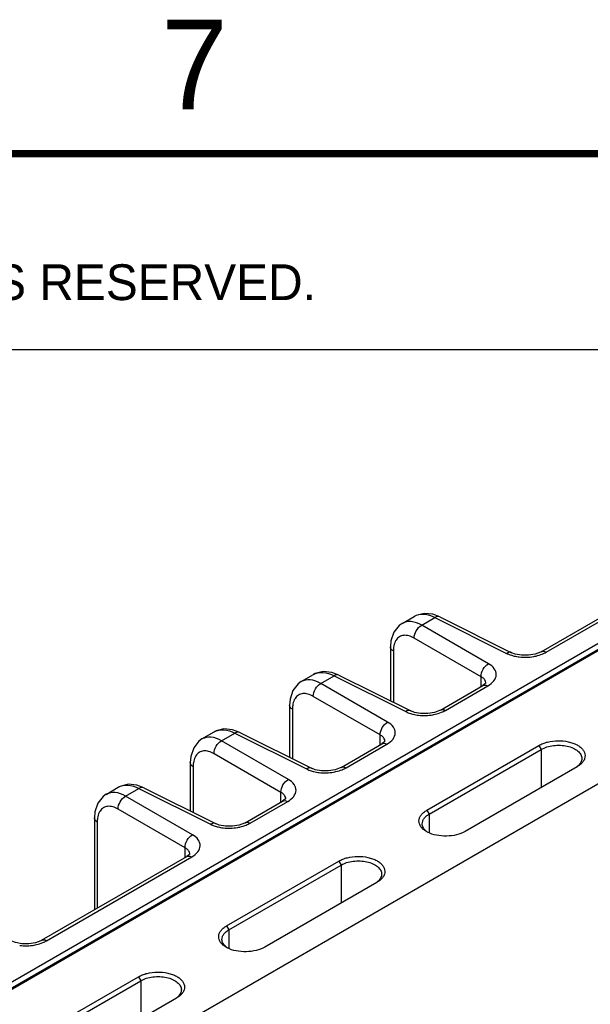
# Model space of a CAD drawing. Header units: inches. Extents: x 0 to 34, y 0 to 22.
# Tile 66 of 133: x 5.9 to 7.5, y 19.1 to 21.9. Entities that reach past the tile are written whole.
import ezdxf

# ---------------------------------------------------------------- set-up
doc = ezdxf.new("R2010")
doc.units = ezdxf.units.IN
doc.header["$LTSCALE"] = 1.87
doc.header["$MEASUREMENT"] = 0
doc.layers.get('0').update_dxf_attribs({"linetype": 'CONTINUOUS'})
doc.layers.add('DETAIL', color=7, linetype='CONTINUOUS')
doc.styles.get("Standard").update_dxf_attribs({"font": 'txt', "width": 0.8})
doc.styles.add('TEXTSTYLE_2', font='txt')

# ---------------------------------------------------------------- blocks, each defined once
blk = doc.blocks.new('*T22')
at = {"color": 2, "linetype": 'Continuous'}
for p, q in [((0, 0), (7.75, 0)), ((0, 0), (0, -0.546875)), ((7.75, 0), (7.75, -0.546875)), ((0, -0.546875), (7.75, -0.546875))]:
    blk.add_line(p, q, dxfattribs=at)
at = {"layer": 'DETAIL', "color": 2, "linetype": 'Continuous', "insert": (0.0625, -0.078125), "char_height": 0.1, "width": 3.04, "attachment_point": 1, "line_spacing_factor": 0.9}
blk.add_mtext('  COPYRIGHT    2014', dxfattribs=at)

msp = doc.modelspace()

# ---------------------------------------------------------------- linework, layer by layer
at = {"color": 7, "linetype": 'Continuous'}
for p, q in [((1.6863, 16.7896), (7.8795, 20.3655)), ((3.2185, 17.6578), (7.8919, 20.3562)), ((3.224, 17.6574), (7.8974, 20.3557)), ((7.3171, 20.1089), (7.7268, 20.3454)), ((7.3312, 20.1078), (7.7408, 20.3443)), ((7.0341, 20.2064), (7.0143, 20.2139)), ((6.9285, 20.1883), (6.9625, 20.2079)), ((6.9832, 20.1832), (7.0201, 20.2045)), ((7.0201, 20.2045), (7.2204, 20.1045)), ((7.0341, 20.2065), (7.2344, 20.1064)), ((8.2316, 20.176), (3.5526, 17.4744)), ((7.1699, 20.0754), (6.9832, 20.1832)), ((7.1491, 20.0392), (6.9623, 20.1471)), ((6.896, 20.1225), (6.896, 19.9719)), ((6.904, 20.1109), (6.904, 19.9679)), ((7.2344, 20.1064), (7.2344, 20.1064)), ((6.7522, 20.0437), (6.7324, 20.0511)), ((6.6466, 20.0255), (6.6807, 20.0452)), ((6.7013, 20.0205), (6.7383, 20.0418)), ((6.8881, 19.9126), (6.7013, 20.0205)), ((6.7383, 20.0418), (6.9386, 19.9418)), ((6.7522, 20.0437), (6.9525, 19.9437)), ((7.1491, 20.0118), (7.1491, 20.0392)), ((7.1612, 20.0201), (7.154, 20.0147)), ((7.1626, 20.0209), (7.1626, 20.021)), ((7.0353, 19.9461), (7.154, 20.0147)), ((7.0493, 19.9451), (7.168, 20.0136)), ((7.154, 20.0147), (7.154, 20.0147)), ((6.8672, 19.8765), (6.6804, 19.9843)), ((6.6142, 19.9598), (6.6142, 19.814)), ((6.6221, 19.9482), (6.6221, 19.81)), ((6.9525, 19.9437), (6.9525, 19.9437)), ((6.3693, 19.8654), (6.4033, 19.8851)), ((6.4749, 19.8836), (6.4551, 19.891)), ((6.4749, 19.8836), (6.6752, 19.7835)), ((6.424, 19.8603), (6.461, 19.8817)), ((6.6108, 19.7525), (6.424, 19.8603)), ((6.461, 19.8817), (6.6612, 19.7816)), ((6.8672, 19.8491), (6.8672, 19.8765)), ((6.8793, 19.8574), (6.8721, 19.8519)), ((6.8807, 19.8582), (6.8807, 19.8582)), ((6.7579, 19.786), (6.8721, 19.8519)), ((6.772, 19.785), (6.8861, 19.8509)), ((6.8721, 19.8519), (6.8721, 19.8519)), ((6.9977, 19.6666), (7.3109, 19.8474)), ((7.0042, 19.6555), (7.3173, 19.8363)), ((7.3109, 19.8474), (7.3173, 19.8363)), ((7.3173, 19.8363), (7.3173, 19.7301)), ((6.5899, 19.7163), (6.4031, 19.8242)), ((6.3368, 19.7997), (6.3368, 19.6641)), ((6.3448, 19.788), (6.3448, 19.6601)), ((6.6752, 19.7835), (6.6752, 19.7835)), ((7.4176, 19.788), (7.1044, 19.6071)), ((7.4185, 19.7885), (7.4176, 19.788)), ((6.1014, 19.7107), (6.1355, 19.7304)), ((6.1561, 19.7057), (6.1931, 19.727)), ((6.207, 19.7289), (6.1872, 19.7364)), ((6.1931, 19.727), (6.3934, 19.627)), ((6.207, 19.7289), (6.4073, 19.6289)), ((6.3429, 19.5978), (6.1561, 19.7057)), ((6.4901, 19.6313), (6.5948, 19.6918)), ((6.5041, 19.6303), (6.6088, 19.6907)), ((6.5899, 19.689), (6.5899, 19.7163)), ((6.602, 19.6972), (6.5948, 19.6918)), ((6.5948, 19.6918), (6.5948, 19.6918)), ((6.6034, 19.698), (6.6034, 19.6981)), ((6.322, 19.5617), (6.1352, 19.6695)), ((6.9977, 19.6666), (7.0042, 19.6555)), ((6.069, 19.645), (6.069, 19.3882)), ((7.0042, 19.6555), (7.0042, 19.6029)), ((6.0769, 19.6334), (6.0769, 19.3928)), ((6.4073, 19.6289), (6.4073, 19.6289)), ((6.322, 19.5343), (6.322, 19.5617)), ((5.9214, 19.303), (6.3269, 19.5371)), ((5.9354, 19.3019), (6.3409, 19.5361)), ((6.3341, 19.5426), (6.3269, 19.5371)), ((6.3269, 19.5371), (6.3269, 19.5371)), ((6.3355, 19.5434), (6.3355, 19.5434)), ((6.4382, 19.3435), (6.7514, 19.5244)), ((6.4447, 19.3324), (6.7578, 19.5133)), ((6.7514, 19.5244), (6.7578, 19.5133)), ((6.7578, 19.5133), (6.7578, 19.407)), ((6.8581, 19.4649), (6.5449, 19.2841)), ((6.859, 19.4654), (6.8581, 19.4649)), ((6.4382, 19.3435), (6.4447, 19.3324)), ((6.4447, 19.3324), (6.4447, 19.2798)), ((5.8787, 19.0205), (6.1919, 19.2013)), ((6.1919, 19.2013), (6.1983, 19.1902)), ((5.8852, 19.0094), (6.1983, 19.1902)), ((6.1983, 19.1902), (6.1983, 19.084)), ((6.2986, 19.1419), (5.9854, 18.961)), ((6.2995, 19.1424), (6.2986, 19.1419))]:
    msp.add_line(p, q, dxfattribs=at)
at = {"color": 7, "linetype": 'Continuous', "const_width": 0.02}
msp.add_lwpolyline([(33.5, 21.5), (0.5, 21.5)], dxfattribs=at)
at = {"color": 7, "linetype": 'Continuous'}
for points in [[(7.0143, 20.2139), (6.99, 20.2162), (6.9678, 20.2106), (6.9625, 20.2079)], [(6.9285, 20.1883), (6.9201, 20.1824), (6.9054, 20.1639), (6.8974, 20.1394), (6.896, 20.1225)], [(7.3171, 20.1089), (7.315, 20.1077), (7.3006, 20.1022), (7.2819, 20.099), (7.2621, 20.0992), (7.2445, 20.1025), (7.2344, 20.1064)], [(6.7324, 20.0511), (6.7082, 20.0535), (6.686, 20.0479), (6.6806, 20.0452)], [(6.6467, 20.0255), (6.6383, 20.0196), (6.6235, 20.0012), (6.6155, 19.9767), (6.6142, 19.9598)], [(7.1626, 20.0218), (7.1627, 20.0222), (7.1612, 20.0201)], [(7.0353, 19.9461), (7.0332, 19.945), (7.0187, 19.9395), (7, 19.9363), (6.9802, 19.9364), (6.9627, 19.9397), (6.9525, 19.9437)], [(6.4551, 19.891), (6.4309, 19.8933), (6.4086, 19.8878), (6.4033, 19.885)], [(6.3693, 19.8654), (6.3609, 19.8595), (6.3462, 19.841), (6.3382, 19.8166), (6.3368, 19.7996)], [(6.8808, 19.8591), (6.8809, 19.8594), (6.8793, 19.8574)], [(6.7579, 19.786), (6.7559, 19.7849), (6.7414, 19.7794), (6.7227, 19.7762), (6.7029, 19.7763), (6.6854, 19.7796), (6.6752, 19.7835)], [(6.1872, 19.7364), (6.163, 19.7387), (6.1408, 19.7331), (6.1354, 19.7304)], [(6.1015, 19.7108), (6.0931, 19.7048), (6.0783, 19.6864), (6.0703, 19.6619), (6.069, 19.645)], [(6.6035, 19.699), (6.6035, 19.6993), (6.602, 19.6972)], [(6.4901, 19.6313), (6.488, 19.6302), (6.4735, 19.6247), (6.4548, 19.6215), (6.435, 19.6216), (6.4175, 19.6249), (6.4073, 19.6289)], [(6.3356, 19.5443), (6.3357, 19.5446), (6.3341, 19.5426)], [(5.9214, 19.303), (5.9193, 19.3019), (5.9048, 19.2964), (5.8861, 19.2932), (5.8663, 19.2933), (5.8488, 19.2966), (5.8386, 19.3005)]]:
    msp.add_lwpolyline(points, dxfattribs=at)
for centre, radius, start, end in [((7.272, 20.2344), 0.1408, 263.4429, 279.9214), ((7.1476, 20.021), 0.0149, 0.0001, 5.7712), ((6.9901, 20.0717), 0.1408, 263.4429, 279.9214), ((6.8658, 19.8582), 0.0149, 0.0001, 5.7712), ((6.7128, 19.9116), 0.1408, 263.4429, 279.9214), ((7.3845, 19.8314), 0.0542, 302.645, 307.2943), ((7.387, 19.828), 0.05, 307.3187, 308.529), ((6.5885, 19.6981), 0.0149, 0.0001, 5.7712), ((6.4449, 19.7569), 0.1408, 263.4429, 279.9214), ((7.0328, 19.6692), 0.0722, 240.0337, 242.7817), ((7.0281, 19.6467), 0.0504, 232.0071, 235.964), ((6.3206, 19.5434), 0.0149, 0.0001, 5.7712), ((6.825, 19.5083), 0.0542, 302.645, 307.2943), ((6.8275, 19.505), 0.05, 307.3187, 308.529), ((5.8763, 19.4285), 0.1408, 263.4429, 279.9214), ((6.4733, 19.3461), 0.0722, 240.0337, 242.7817), ((6.4686, 19.3237), 0.0504, 232.0071, 235.964), ((6.2655, 19.1853), 0.0542, 302.645, 307.2943), ((6.268, 19.1819), 0.05, 307.3187, 308.529)]:
    msp.add_arc(centre, radius, start, end, dxfattribs=at)
for points, knots in [([(6.9625, 20.2079), (6.9703, 20.2124), (6.9912, 20.2162), (7.0105, 20.2095), (7.0201, 20.2045)], [0, 0, 0, 0, 0.454241, 1, 1, 1, 1]), ([(6.9832, 20.1832), (6.9741, 20.1883), (6.956, 20.1957), (6.9359, 20.1925), (6.9285, 20.1883)], [0, 0, 0, 0, 0.550041, 1, 1, 1, 1]), ([(7.0341, 20.2065), (7.0321, 20.2074), (7.027, 20.208), (7.0224, 20.2059), (7.0201, 20.2045)], [0, 0, 0, 0, 0.452183, 1, 1, 1, 1]), ([(6.9623, 20.1471), (6.9621, 20.1542), (6.9668, 20.1686), (6.9769, 20.1798), (6.9832, 20.1832)], [0, 0, 0, 0, 0.499994, 1, 1, 1, 1]), ([(6.9117, 20.1415), (6.9108, 20.1401), (6.9074, 20.1341), (6.9055, 20.1272), (6.9047, 20.1218)], [0, 0, 0, 0, 0.231043, 1, 1, 1, 1]), ([(6.9623, 20.1471), (6.9575, 20.1498), (6.9481, 20.1541), (6.9334, 20.1557), (6.9203, 20.1515), (6.9141, 20.1451), (6.9117, 20.1415)], [0, 0, 0, 0, 0.293274, 0.544304, 0.77001, 1, 1, 1, 1]), ([(6.904, 20.1109), (6.9028, 20.1116), (6.8989, 20.1144), (6.896, 20.1191), (6.896, 20.1225)], [0, 0, 0, 0, 0.291472, 1, 1, 1, 1]), ([(7.2344, 20.1064), (7.2324, 20.1074), (7.2272, 20.108), (7.2227, 20.1059), (7.2204, 20.1045)], [0, 0, 0, 0, 0.452175, 1, 1, 1, 1]), ([(7.2204, 20.1045), (7.2217, 20.1039), (7.227, 20.1014), (7.2326, 20.0995), (7.2369, 20.0982)], [0, 0, 0, 0, 0.239028, 1, 1, 1, 1]), ([(7.2962, 20.0957), (7.2984, 20.0961), (7.3065, 20.0978), (7.3145, 20.1002), (7.3202, 20.1025)], [0, 0, 0, 0, 0.258644, 1, 1, 1, 1]), ([(7.3171, 20.1089), (7.3181, 20.1094), (7.3227, 20.1111), (7.3279, 20.1096), (7.3312, 20.1078)], [0, 0, 0, 0, 0.222733, 1, 1, 1, 1]), ([(7.1491, 20.0392), (7.1489, 20.0464), (7.1535, 20.0607), (7.1636, 20.072), (7.1699, 20.0754)], [0, 0, 0, 0, 0.499994, 1, 1, 1, 1]), ([(7.168, 20.0136), (7.1744, 20.0173), (7.1854, 20.0256), (7.1937, 20.0445), (7.1868, 20.0637), (7.1761, 20.0718), (7.1699, 20.0754)], [0, 0, 0, 0, 0.282235, 0.508517, 0.729022, 1, 1, 1, 1]), ([(7.2369, 20.0982), (7.2384, 20.0978), (7.2447, 20.0962), (7.2511, 20.0951), (7.2559, 20.0946)], [0, 0, 0, 0, 0.243525, 1, 1, 1, 1]), ([(6.6807, 20.0452), (6.6885, 20.0497), (6.7093, 20.0535), (6.7286, 20.0467), (6.7383, 20.0418)], [0, 0, 0, 0, 0.454241, 1, 1, 1, 1]), ([(6.7013, 20.0205), (6.6922, 20.0256), (6.6741, 20.033), (6.654, 20.0298), (6.6467, 20.0255)], [0, 0, 0, 0, 0.550041, 1, 1, 1, 1]), ([(6.6804, 19.9843), (6.6802, 19.9915), (6.6849, 20.0058), (6.695, 20.017), (6.7013, 20.0205)], [0, 0, 0, 0, 0.499994, 1, 1, 1, 1]), ([(6.7522, 20.0437), (6.7502, 20.0447), (6.7451, 20.0452), (6.7405, 20.0432), (6.7383, 20.0418)], [0, 0, 0, 0, 0.452183, 1, 1, 1, 1]), ([(7.1592, 20.0307), (7.1586, 20.0315), (7.1558, 20.0349), (7.1521, 20.0376), (7.1491, 20.0392)], [0, 0, 0, 0, 0.228219, 1, 1, 1, 1]), ([(7.1625, 20.0225), (7.1623, 20.0247), (7.1613, 20.0276), (7.1597, 20.0301), (7.1592, 20.0307)], [0, 0, 0, 0, 0.736027, 1, 1, 1, 1]), ([(6.6804, 19.9843), (6.6757, 19.9871), (6.6662, 19.9913), (6.6515, 19.993), (6.6384, 19.9887), (6.6322, 19.9824), (6.6298, 19.9787)], [0, 0, 0, 0, 0.293274, 0.544304, 0.77001, 1, 1, 1, 1]), ([(7.154, 20.0147), (7.1549, 20.0152), (7.1595, 20.0169), (7.1647, 20.0154), (7.168, 20.0136)], [0, 0, 0, 0, 0.222727, 1, 1, 1, 1]), ([(6.6298, 19.9787), (6.6289, 19.9774), (6.6255, 19.9713), (6.6236, 19.9644), (6.6229, 19.9591)], [0, 0, 0, 0, 0.231032, 1, 1, 1, 1]), ([(6.6221, 19.9482), (6.6209, 19.9489), (6.6171, 19.9517), (6.6142, 19.9564), (6.6142, 19.9598)], [0, 0, 0, 0, 0.291472, 1, 1, 1, 1]), ([(6.9525, 19.9437), (6.9505, 19.9446), (6.9454, 19.9452), (6.9408, 19.9432), (6.9386, 19.9418)], [0, 0, 0, 0, 0.452175, 1, 1, 1, 1]), ([(6.9386, 19.9418), (6.9398, 19.9411), (6.9452, 19.9387), (6.9507, 19.9367), (6.9551, 19.9355)], [0, 0, 0, 0, 0.239028, 1, 1, 1, 1]), ([(7.0144, 19.933), (7.0165, 19.9334), (7.0246, 19.935), (7.0326, 19.9374), (7.0383, 19.9398)], [0, 0, 0, 0, 0.258644, 1, 1, 1, 1]), ([(7.0353, 19.9461), (7.0362, 19.9467), (7.0408, 19.9484), (7.046, 19.9469), (7.0493, 19.9451)], [0, 0, 0, 0, 0.222733, 1, 1, 1, 1]), ([(6.8672, 19.8765), (6.867, 19.8836), (6.8717, 19.898), (6.8818, 19.9092), (6.8881, 19.9126)], [0, 0, 0, 0, 0.499994, 1, 1, 1, 1]), ([(6.8861, 19.8509), (6.8926, 19.8546), (6.9035, 19.8628), (6.9118, 19.8817), (6.9049, 19.9009), (6.8942, 19.909), (6.8881, 19.9126)], [0, 0, 0, 0, 0.282235, 0.508517, 0.729022, 1, 1, 1, 1]), ([(6.9551, 19.9355), (6.9566, 19.9351), (6.9628, 19.9335), (6.9692, 19.9324), (6.974, 19.9318)], [0, 0, 0, 0, 0.243525, 1, 1, 1, 1]), ([(6.4033, 19.8851), (6.4112, 19.8896), (6.432, 19.8933), (6.4513, 19.8866), (6.461, 19.8817)], [0, 0, 0, 0, 0.454241, 1, 1, 1, 1]), ([(6.4749, 19.8836), (6.4729, 19.8846), (6.4678, 19.8851), (6.4632, 19.8831), (6.461, 19.8817)], [0, 0, 0, 0, 0.452183, 1, 1, 1, 1]), ([(6.424, 19.8603), (6.4149, 19.8655), (6.3968, 19.8728), (6.3767, 19.8697), (6.3693, 19.8654)], [0, 0, 0, 0, 0.550041, 1, 1, 1, 1]), ([(6.4031, 19.8242), (6.4029, 19.8314), (6.4076, 19.8457), (6.4177, 19.8569), (6.424, 19.8603)], [0, 0, 0, 0, 0.499994, 1, 1, 1, 1]), ([(6.8773, 19.868), (6.8767, 19.8688), (6.8739, 19.8722), (6.8702, 19.8748), (6.8672, 19.8765)], [0, 0, 0, 0, 0.228219, 1, 1, 1, 1]), ([(6.8806, 19.8597), (6.8804, 19.8619), (6.8794, 19.8648), (6.8778, 19.8673), (6.8773, 19.868)], [0, 0, 0, 0, 0.736027, 1, 1, 1, 1]), ([(7.3109, 19.8474), (7.3145, 19.8495), (7.3224, 19.8532), (7.3399, 19.8587), (7.3638, 19.8615), (7.3877, 19.8593), (7.4054, 19.8543), (7.4169, 19.8492), (7.4264, 19.843), (7.4337, 19.8357), (7.4384, 19.8276), (7.4402, 19.819), (7.4388, 19.8103), (7.4345, 19.802), (7.4275, 19.7946), (7.4217, 19.7904), (7.4185, 19.7885)], [0, 0, 0, 0, 0.066494, 0.138992, 0.292983, 0.446885, 0.519076, 0.585889, 0.646348, 0.700271, 0.748565, 0.793503, 0.838338, 0.886417, 0.940196, 1, 1, 1, 1]), ([(6.4031, 19.8242), (6.3983, 19.8269), (6.3889, 19.8312), (6.3742, 19.8329), (6.3611, 19.8286), (6.3549, 19.8222), (6.3525, 19.8186)], [0, 0, 0, 0, 0.293274, 0.544304, 0.77001, 1, 1, 1, 1]), ([(6.8721, 19.8519), (6.873, 19.8525), (6.8776, 19.8542), (6.8828, 19.8526), (6.8861, 19.8509)], [0, 0, 0, 0, 0.222727, 1, 1, 1, 1]), ([(7.3173, 19.8363), (7.3222, 19.8391), (7.3333, 19.8438), (7.3515, 19.8475), (7.3707, 19.8483), (7.3893, 19.8459), (7.406, 19.8407), (7.4176, 19.8339), (7.4244, 19.8273), (7.428, 19.8221), (7.4302, 19.8167), (7.4308, 19.8129), (7.4308, 19.811)], [0, 0, 0, 0, 0.128921, 0.271678, 0.419722, 0.564658, 0.698417, 0.815141, 0.866608, 0.913821, 0.957772, 1, 1, 1, 1]), ([(6.3525, 19.8186), (6.3516, 19.8173), (6.3482, 19.8112), (6.3463, 19.8043), (6.3455, 19.799)], [0, 0, 0, 0, 0.231032, 1, 1, 1, 1]), ([(7.4308, 19.811), (7.4308, 19.8091), (7.4302, 19.805), (7.4277, 19.7992), (7.4236, 19.7937), (7.4201, 19.7904), (7.4182, 19.7889)], [0, 0, 0, 0, 0.224876, 0.461143, 0.718162, 1, 1, 1, 1]), ([(6.3448, 19.788), (6.3436, 19.7888), (6.3397, 19.7915), (6.3368, 19.7962), (6.3368, 19.7996)], [0, 0, 0, 0, 0.291472, 1, 1, 1, 1]), ([(6.6752, 19.7835), (6.6732, 19.7845), (6.6681, 19.7851), (6.6635, 19.783), (6.6612, 19.7816)], [0, 0, 0, 0, 0.452175, 1, 1, 1, 1]), ([(6.6612, 19.7816), (6.6625, 19.781), (6.6678, 19.7785), (6.6734, 19.7766), (6.6777, 19.7754)], [0, 0, 0, 0, 0.239028, 1, 1, 1, 1]), ([(6.6777, 19.7754), (6.6792, 19.775), (6.6855, 19.7733), (6.6919, 19.7723), (6.6967, 19.7717)], [0, 0, 0, 0, 0.243525, 1, 1, 1, 1]), ([(6.7371, 19.7729), (6.7392, 19.7732), (6.7473, 19.7749), (6.7553, 19.7773), (6.761, 19.7796)], [0, 0, 0, 0, 0.258638, 1, 1, 1, 1]), ([(6.7579, 19.786), (6.7589, 19.7866), (6.7635, 19.7883), (6.7687, 19.7867), (6.772, 19.785)], [0, 0, 0, 0, 0.222733, 1, 1, 1, 1]), ([(6.5899, 19.7163), (6.5897, 19.7235), (6.5944, 19.7379), (6.6044, 19.7491), (6.6108, 19.7525)], [0, 0, 0, 0, 0.499994, 1, 1, 1, 1]), ([(6.6088, 19.6907), (6.6152, 19.6945), (6.6262, 19.7027), (6.6345, 19.7216), (6.6276, 19.7408), (6.6169, 19.7489), (6.6108, 19.7525)], [0, 0, 0, 0, 0.282235, 0.508517, 0.729022, 1, 1, 1, 1]), ([(6.1355, 19.7304), (6.1433, 19.7349), (6.1641, 19.7387), (6.1834, 19.7319), (6.1931, 19.727)], [0, 0, 0, 0, 0.454241, 1, 1, 1, 1]), ([(6.207, 19.7289), (6.205, 19.7299), (6.1999, 19.7304), (6.1953, 19.7284), (6.1931, 19.727)], [0, 0, 0, 0, 0.452183, 1, 1, 1, 1]), ([(6.1561, 19.7057), (6.147, 19.7108), (6.1289, 19.7182), (6.1088, 19.715), (6.1015, 19.7108)], [0, 0, 0, 0, 0.550041, 1, 1, 1, 1]), ([(6.1352, 19.6695), (6.135, 19.6767), (6.1397, 19.691), (6.1498, 19.7023), (6.1561, 19.7057)], [0, 0, 0, 0, 0.499994, 1, 1, 1, 1]), ([(6.6, 19.7078), (6.5994, 19.7087), (6.5966, 19.7121), (6.5929, 19.7147), (6.5899, 19.7163)], [0, 0, 0, 0, 0.228219, 1, 1, 1, 1]), ([(6.5948, 19.6918), (6.5957, 19.6923), (6.6003, 19.6941), (6.6055, 19.6925), (6.6088, 19.6907)], [0, 0, 0, 0, 0.222727, 1, 1, 1, 1]), ([(6.6033, 19.6996), (6.6031, 19.7018), (6.6021, 19.7047), (6.6005, 19.7072), (6.6, 19.7078)], [0, 0, 0, 0, 0.736027, 1, 1, 1, 1]), ([(6.0846, 19.6639), (6.0837, 19.6626), (6.0803, 19.6565), (6.0784, 19.6496), (6.0777, 19.6443)], [0, 0, 0, 0, 0.231032, 1, 1, 1, 1]), ([(6.1352, 19.6695), (6.1305, 19.6723), (6.121, 19.6765), (6.1063, 19.6782), (6.0932, 19.674), (6.087, 19.6676), (6.0846, 19.6639)], [0, 0, 0, 0, 0.293274, 0.544304, 0.77001, 1, 1, 1, 1]), ([(6.9967, 19.6066), (6.9935, 19.6084), (6.9877, 19.6124), (6.9808, 19.6198), (6.9765, 19.6279), (6.9751, 19.6365), (6.9768, 19.6451), (6.9813, 19.6533), (6.9885, 19.6606), (6.9944, 19.6647), (6.9977, 19.6666)], [0, 0, 0, 0, 0.144095, 0.272586, 0.388033, 0.496247, 0.605134, 0.722623, 0.854142, 1, 1, 1, 1]), ([(6.0769, 19.6334), (6.0757, 19.6341), (6.0719, 19.6369), (6.069, 19.6416), (6.069, 19.645)], [0, 0, 0, 0, 0.291472, 1, 1, 1, 1]), ([(6.9847, 19.6287), (6.9847, 19.6312), (6.9856, 19.6364), (6.9897, 19.6436), (6.996, 19.6502), (7.0013, 19.6538), (7.0042, 19.6555)], [0, 0, 0, 0, 0.215909, 0.448761, 0.709865, 1, 1, 1, 1]), ([(6.4073, 19.6289), (6.4053, 19.6299), (6.4002, 19.6304), (6.3956, 19.6284), (6.3934, 19.627)], [0, 0, 0, 0, 0.452175, 1, 1, 1, 1]), ([(6.3934, 19.627), (6.3946, 19.6263), (6.4, 19.6239), (6.4055, 19.6219), (6.4099, 19.6207)], [0, 0, 0, 0, 0.239028, 1, 1, 1, 1]), ([(6.4099, 19.6207), (6.4114, 19.6203), (6.4176, 19.6187), (6.424, 19.6176), (6.4288, 19.617)], [0, 0, 0, 0, 0.243525, 1, 1, 1, 1]), ([(6.4692, 19.6182), (6.4713, 19.6186), (6.4794, 19.6202), (6.4874, 19.6226), (6.4931, 19.625)], [0, 0, 0, 0, 0.258638, 1, 1, 1, 1]), ([(6.4901, 19.6313), (6.491, 19.6319), (6.4956, 19.6336), (6.5008, 19.6321), (6.5041, 19.6303)], [0, 0, 0, 0, 0.222733, 1, 1, 1, 1]), ([(6.997, 19.607), (6.9951, 19.6085), (6.9917, 19.6116), (6.9877, 19.617), (6.9853, 19.6227), (6.9847, 19.6267), (6.9847, 19.6287)], [0, 0, 0, 0, 0.280482, 0.536449, 0.77332, 1, 1, 1, 1]), ([(6.322, 19.5617), (6.3218, 19.5689), (6.3265, 19.5832), (6.3366, 19.5944), (6.3429, 19.5978)], [0, 0, 0, 0, 0.499994, 1, 1, 1, 1]), ([(6.3409, 19.5361), (6.3474, 19.5398), (6.3583, 19.548), (6.3666, 19.5669), (6.3597, 19.5861), (6.349, 19.5943), (6.3429, 19.5978)], [0, 0, 0, 0, 0.282235, 0.508517, 0.729022, 1, 1, 1, 1]), ([(7.1044, 19.6071), (7.097, 19.6029), (7.0799, 19.5965), (7.0525, 19.5931), (7.0249, 19.5954), (7.0074, 19.601), (6.9998, 19.6049)], [0, 0, 0, 0, 0.236008, 0.498149, 0.761169, 1, 1, 1, 1]), ([(6.3321, 19.5532), (6.3315, 19.554), (6.3287, 19.5574), (6.325, 19.56), (6.322, 19.5617)], [0, 0, 0, 0, 0.228219, 1, 1, 1, 1]), ([(6.3354, 19.5449), (6.3352, 19.5471), (6.3342, 19.55), (6.3326, 19.5525), (6.3321, 19.5532)], [0, 0, 0, 0, 0.736027, 1, 1, 1, 1]), ([(6.3269, 19.5371), (6.3278, 19.5377), (6.3324, 19.5394), (6.3376, 19.5378), (6.3409, 19.5361)], [0, 0, 0, 0, 0.222727, 1, 1, 1, 1]), ([(6.7514, 19.5244), (6.755, 19.5264), (6.7629, 19.5302), (6.7804, 19.5356), (6.8043, 19.5385), (6.8282, 19.5362), (6.8459, 19.5312), (6.8574, 19.5262), (6.8669, 19.5199), (6.8742, 19.5127), (6.8789, 19.5046), (6.8807, 19.496), (6.8793, 19.4873), (6.875, 19.479), (6.868, 19.4715), (6.8622, 19.4674), (6.859, 19.4654)], [0, 0, 0, 0, 0.066494, 0.138992, 0.292983, 0.446885, 0.519076, 0.585889, 0.646348, 0.700271, 0.748565, 0.793503, 0.838338, 0.886417, 0.940196, 1, 1, 1, 1]), ([(6.7578, 19.5133), (6.7627, 19.5161), (6.7739, 19.5207), (6.792, 19.5245), (6.8112, 19.5252), (6.8298, 19.5229), (6.8465, 19.5177), (6.8581, 19.5109), (6.8649, 19.5043), (6.8685, 19.4991), (6.8707, 19.4936), (6.8713, 19.4898), (6.8713, 19.488)], [0, 0, 0, 0, 0.128921, 0.271678, 0.419722, 0.564658, 0.698417, 0.815141, 0.866608, 0.913821, 0.957772, 1, 1, 1, 1]), ([(6.8713, 19.488), (6.8713, 19.486), (6.8707, 19.4819), (6.8682, 19.4761), (6.8641, 19.4706), (6.8606, 19.4674), (6.8587, 19.4658)], [0, 0, 0, 0, 0.224876, 0.461143, 0.718162, 1, 1, 1, 1]), ([(6.4372, 19.2835), (6.434, 19.2854), (6.4282, 19.2894), (6.4213, 19.2967), (6.417, 19.3048), (6.4156, 19.3135), (6.4173, 19.3221), (6.4218, 19.3302), (6.429, 19.3376), (6.4349, 19.3417), (6.4382, 19.3435)], [0, 0, 0, 0, 0.144095, 0.272586, 0.388033, 0.496247, 0.605134, 0.722623, 0.854142, 1, 1, 1, 1]), ([(6.4252, 19.3056), (6.4252, 19.3081), (6.4261, 19.3133), (6.4302, 19.3206), (6.4365, 19.3271), (6.4418, 19.3308), (6.4447, 19.3324)], [0, 0, 0, 0, 0.215909, 0.448761, 0.709865, 1, 1, 1, 1]), ([(5.9214, 19.303), (5.9223, 19.3035), (5.9269, 19.3053), (5.9321, 19.3037), (5.9354, 19.3019)], [0, 0, 0, 0, 0.222733, 1, 1, 1, 1]), ([(6.4375, 19.2839), (6.4356, 19.2854), (6.4322, 19.2886), (6.4282, 19.2939), (6.4258, 19.2997), (6.4252, 19.3037), (6.4252, 19.3056)], [0, 0, 0, 0, 0.280482, 0.536449, 0.77332, 1, 1, 1, 1]), ([(5.9005, 19.2899), (5.9026, 19.2902), (5.9108, 19.2919), (5.9188, 19.2943), (5.9245, 19.2966)], [0, 0, 0, 0, 0.258638, 1, 1, 1, 1]), ([(6.5449, 19.2841), (6.5375, 19.2798), (6.5204, 19.2735), (6.493, 19.27), (6.4654, 19.2723), (6.4479, 19.2779), (6.4403, 19.2819)], [0, 0, 0, 0, 0.236008, 0.498149, 0.761169, 1, 1, 1, 1]), ([(6.1919, 19.2013), (6.1955, 19.2034), (6.2034, 19.2071), (6.2209, 19.2126), (6.2448, 19.2154), (6.2687, 19.2132), (6.2864, 19.2082), (6.2979, 19.2031), (6.3074, 19.1969), (6.3147, 19.1896), (6.3194, 19.1816), (6.3212, 19.1729), (6.3198, 19.1642), (6.3155, 19.156), (6.3085, 19.1485), (6.3027, 19.1443), (6.2995, 19.1424)], [0, 0, 0, 0, 0.066494, 0.138992, 0.292983, 0.446885, 0.519076, 0.585889, 0.646348, 0.700271, 0.748565, 0.793503, 0.838338, 0.886417, 0.940196, 1, 1, 1, 1]), ([(6.1983, 19.1902), (6.2032, 19.193), (6.2144, 19.1977), (6.2325, 19.2014), (6.2517, 19.2022), (6.2703, 19.1999), (6.287, 19.1946), (6.2986, 19.1878), (6.3054, 19.1812), (6.309, 19.1761), (6.3113, 19.1706), (6.3118, 19.1668), (6.3118, 19.1649)], [0, 0, 0, 0, 0.128921, 0.271678, 0.419722, 0.564658, 0.698417, 0.815141, 0.866608, 0.913821, 0.957772, 1, 1, 1, 1]), ([(6.3118, 19.1649), (6.3118, 19.163), (6.3112, 19.1589), (6.3087, 19.1531), (6.3046, 19.1476), (6.3011, 19.1443), (6.2992, 19.1428)], [0, 0, 0, 0, 0.224876, 0.461143, 0.718162, 1, 1, 1, 1])]:
    msp.add_open_spline(points, degree=3, knots=knots, dxfattribs=at)
for points in [[(6.9047, 20.1218), (6.9042, 20.1182), (6.904, 20.1146), (6.904, 20.1109)], [(7.3202, 20.1025), (7.324, 20.104), (7.3277, 20.1058), (7.3312, 20.1078)], [(6.6229, 19.9591), (6.6223, 19.9555), (6.6221, 19.9518), (6.6221, 19.9482)], [(7.0383, 19.9398), (7.0421, 19.9413), (7.0458, 19.943), (7.0493, 19.9451)], [(6.3455, 19.799), (6.345, 19.7953), (6.3448, 19.7917), (6.3448, 19.788)], [(6.761, 19.7796), (6.7648, 19.7812), (6.7685, 19.7829), (6.772, 19.785)], [(6.0777, 19.6443), (6.0771, 19.6407), (6.0769, 19.637), (6.0769, 19.6334)], [(6.4931, 19.625), (6.4969, 19.6265), (6.5006, 19.6283), (6.5041, 19.6303)], [(5.9245, 19.2966), (5.9282, 19.2981), (5.9319, 19.2999), (5.9354, 19.3019)]]:
    msp.add_open_spline(points, degree=3, dxfattribs=at)

# ---------------------------------------------------------------- block references
msp.add_blockref('*T22', (0.5, 21.5))

# ---------------------------------------------------------------- texts
at = {"color": 2, "linetype": 'Continuous', "attachment_point": 1, "line_spacing_factor": 0.9, "style": 'TEXTSTYLE_2'}
for s, insert, char_height, width in [('7', (6.2556, 21.8743), 0.25, 0.25), ('NATIONAL INSTRUMENTS CORPORATION AND ITS LICENSORS.  ALL RIGHTS RESERVED.', (0.9071, 21.1911), 0.1, 7.3)]:
    msp.add_mtext(s, dxfattribs=dict(at, insert=insert, char_height=char_height, width=width))

doc.saveas('drawing.dxf')
